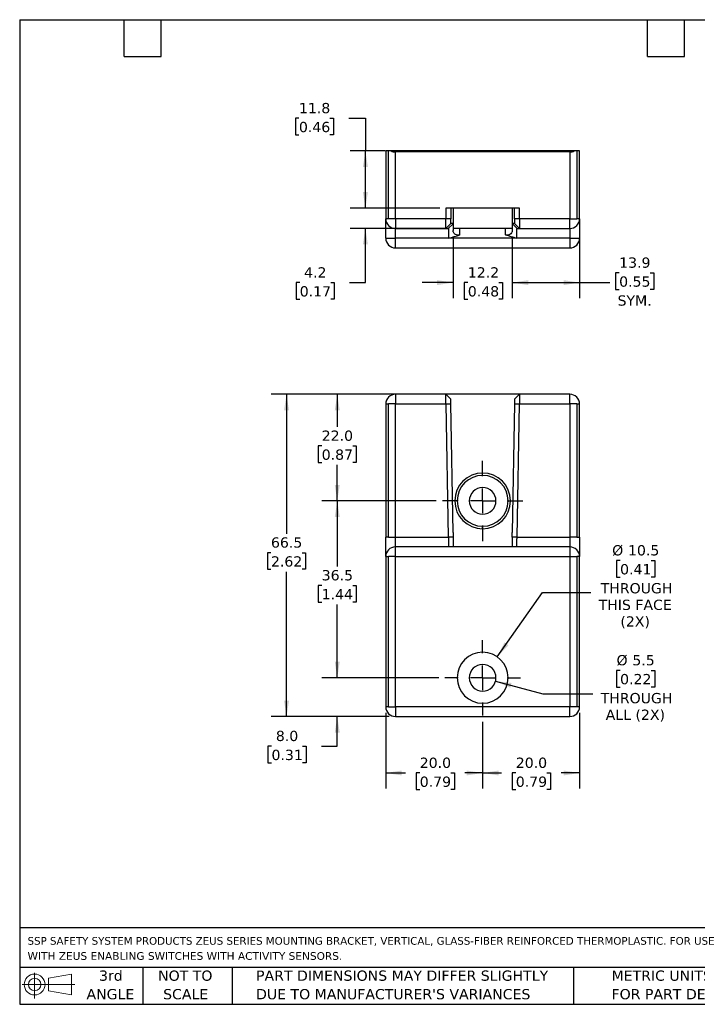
# Model space of a CAD drawing. Header units: millimetres. Extents: x 6 to 273, y 6 to 210.
# Tile 1 of 2: x 6 to 146, y 6 to 210. Entities that reach past the tile are written whole.
import ezdxf

# ---------------------------------------------------------------- set-up
doc = ezdxf.new("R2010")
doc.units = ezdxf.units.MM
doc.linetypes.add('SLD-Center', pattern=[19.05, 15.24, -1.27, 1.27, -1.27])
doc.linetypes.add('SLD-Solid', pattern=[0])
doc.layers.add('CENTER', color=40, linetype='SLD-Center')
doc.layers.add('DIMENSIONS', color=140, linetype='SLD-Solid', lineweight=25)
doc.layers.add('TEXT', color=140, linetype='SLD-Solid', lineweight=25)
doc.styles.add('SLDTEXTSTYLE0', font='VERDANA.TTF')
doc.dimstyles.new('SLDDIMSTYLE0', dxfattribs={"dimtxt": 2.158008, "dimasz": 3.302, "dimexe": 0, "dimexo": 0.0625, "dimgap": 0.539502, "dimtad": 0, "dimtih": 1, "dimtoh": 1, "dimrnd": 1e-09, "dimzin": 4, "dimdsep": 46, "dimtxsty": 'SLDTEXTSTYLE0', "dimsah": 1, "dimcen": 0.09, "dimadec": 0, "dimazin": 1, "dimtfac": 1, "dimtofl": 0, "dimtmove": 0, "dimatfit": 3, "dimfxl": 0, "dimfrac": 2, "dimtolj": 1, "dimtzin": 12, "dimarcsym": 0})
doc.dimstyles.new('SLDDIMSTYLE1', dxfattribs={"dimtxt": 2.158008, "dimasz": 3.302, "dimexe": 0, "dimexo": 0.0625, "dimgap": 0.539502, "dimtad": 0, "dimtih": 1, "dimtoh": 1, "dimrnd": 1e-09, "dimzin": 4, "dimdsep": 46, "dimtxsty": 'SLDTEXTSTYLE0', "dimsah": 1, "dimcen": 0.09, "dimadec": 0, "dimazin": 1, "dimtfac": 1, "dimtmove": 0, "dimatfit": 0, "dimfxl": 0, "dimfrac": 2, "dimtolj": 1, "dimtzin": 12, "dimarcsym": 0})
doc.dimstyles.new('SLDDIMSTYLE2', dxfattribs={"dimtxt": 2.158008, "dimasz": 3.302, "dimexe": 0, "dimexo": 0.0625, "dimgap": 0.539502, "dimtad": 0, "dimtih": 1, "dimtoh": 1, "dimrnd": 1e-09, "dimzin": 12, "dimdsep": 46, "dimtxsty": 'SLDTEXTSTYLE0', "dimsah": 1, "dimcen": 0.09, "dimadec": 0, "dimazin": 3, "dimtfac": 1, "dimtofl": 0, "dimtmove": 0, "dimatfit": 3, "dimfxl": 0, "dimfrac": 2, "dimtolj": 1, "dimtzin": 12, "dimarcsym": 0})
doc.dimstyles.new('SLDDIMSTYLE3', dxfattribs={"dimtxt": 2.158008, "dimasz": 3.302, "dimexe": 0, "dimexo": 0.0625, "dimgap": 0.539502, "dimtad": 0, "dimtih": 1, "dimtoh": 1, "dimrnd": 1e-09, "dimzin": 12, "dimdsep": 46, "dimtxsty": 'SLDTEXTSTYLE0', "dimsah": 1, "dimcen": 0, "dimadec": 0, "dimazin": 3, "dimtfac": 1, "dimtofl": 0, "dimtmove": 0, "dimatfit": 3, "dimfxl": 0, "dimfrac": 2, "dimtolj": 1, "dimtzin": 12, "dimarcsym": 0})
doc.dimstyles.new('SLDDIMSTYLE5', dxfattribs={"dimtxt": 2.158008, "dimasz": 3.302, "dimexe": 0, "dimexo": 0.0625, "dimgap": 0.539502, "dimtad": 0, "dimtih": 1, "dimtoh": 1, "dimrnd": 1e-09, "dimzin": 12, "dimdsep": 46, "dimtxsty": 'SLDTEXTSTYLE0', "dimsah": 1, "dimcen": 0.09, "dimadec": 0, "dimazin": 3, "dimtfac": 1, "dimtmove": 0, "dimatfit": 0, "dimfxl": 0, "dimfrac": 2, "dimtolj": 1, "dimtzin": 12, "dimarcsym": 0})

# ---------------------------------------------------------------- blocks, each defined once
blk = doc.blocks.new('Block11')
at = {"color": 7, "linetype": 'SLD-Solid', "lineweight": 18}
for p, q in [((2.59, 5.31), (2.59, 0)), ((5.48, 4.17), (10.18, 5.03)), ((5.48, 1.6), (5.48, 4.17)), ((10.18, 5.03), (10.18, 0.73)), ((0, 2.88), (10.87, 2.88)), ((5.48, 1.6), (10.18, 0.73))]:
    blk.add_line(p, q, dxfattribs=at)
for radius in [2.15, 1.29]:
    blk.add_circle((2.59, 2.88), radius, dxfattribs=at)
blk = doc.blocks.new('Block12')
at = {"color": 7, "linetype": 'Continuous'}
blk.add_blockref('Block11', (0, 0), dxfattribs=at)
blk = doc.blocks.new('SW_NOTE_0')
at = {"layer": 'TEXT', "color": 0, "char_height": 1.5875, "attachment_point": 1, "style": 'SLDTEXTSTYLE0'}
for s, insert in [('SSP SAFETY SYSTEM PRODUCTS ZEUS SERIES MOUNTING BRACKET, VERTICAL, GLASS-FIBER REINFORCED THERMOPLASTIC. FOR USE ', (0, 2.02)), ('WITH ZEUS ENABLING SWITCHES WITH ACTIVITY SENSORS.', (0, -1.1))]:
    blk.add_mtext(s, dxfattribs=dict(at, insert=insert))
blk = doc.blocks.new('SW_NOTE_0_3')
at = {"layer": 'TEXT', "color": 0, "char_height": 2.1167, "attachment_point": 1, "style": 'SLDTEXTSTYLE0'}
for s, insert in [('PART DIMENSIONS MAY DIFFER SLIGHTLY ', (0, 2.69)), ("DUE TO MANUFACTURER'S VARIANCES", (0, -1.13))]:
    blk.add_mtext(s, dxfattribs=dict(at, insert=insert))
blk = doc.blocks.new('SW_NOTE_0_4')
at = {"layer": 'TEXT', "color": 0, "char_height": 2.117, "attachment_point": 2, "style": 'SLDTEXTSTYLE0'}
for s, insert in [('NOT TO', (5.26, 2.69)), ('SCALE', (5.35, -1.13))]:
    blk.add_mtext(s, dxfattribs=dict(at, insert=insert))
blk = doc.blocks.new('SW_NOTE_0_5')
at = {"layer": 'TEXT', "color": 0, "char_height": 2.117, "attachment_point": 2, "style": 'SLDTEXTSTYLE0'}
for s, insert in [('3rd', (2.32, 2.69)), ('ANGLE', (2.22, -1.13))]:
    blk.add_mtext(s, dxfattribs=dict(at, insert=insert))
blk = doc.blocks.new('SW_NOTE_0_6')
at = {"layer": 'TEXT', "color": 0, "char_height": 2.1167, "attachment_point": 1, "style": 'SLDTEXTSTYLE0'}
for s, insert in [('METRIC UNITS USED ', (0, 2.69)), ('FOR PART DESIGN', (0, -1.13))]:
    blk.add_mtext(s, dxfattribs=dict(at, insert=insert))
blk = doc.blocks.new('_D')
at = {"layer": 'DIMENSIONS'}
for p, q in [((81.88, 66.47), (81.88, 50.91)), ((101.88, 64.68), (101.88, 50.91)), ((81.88, 54.09), (85.98, 54.09)), ((88.9, 54.09), (88.17, 54.09)), ((88.17, 54.09), (88.17, 50.66)), ((95.31, 54.09), (96.04, 54.09)), ((96.04, 54.09), (96.04, 50.66)), ((101.88, 54.09), (98.24, 54.09)), ((88.17, 50.66), (88.9, 50.66)), ((96.04, 50.66), (95.31, 50.66))]:
    blk.add_line(p, q, dxfattribs=at)
for points in [[(81.88, 54.09), (85.18, 53.58), (85.18, 54.6)], [(101.88, 54.09), (98.58, 54.6), (98.58, 53.58)]]:
    blk.add_solid(points, dxfattribs=at)
at = {"layer": 'DIMENSIONS', "char_height": 2.117, "attachment_point": 1, "style": 'SLDTEXTSTYLE0'}
for s, insert in [('20.0', (88.9, 57.26)), ('0.79', (88.9, 53.35))]:
    blk.add_mtext(s, dxfattribs=dict(at, insert=insert))
blk = doc.blocks.new('_D_1')
at = {"layer": 'DIMENSIONS'}
for p, q in [((121.88, 66.47), (121.88, 50.91)), ((101.88, 64.68), (101.88, 50.91)), ((101.88, 54.09), (105.8, 54.09)), ((108.72, 54.09), (108, 54.09)), ((108, 54.09), (108, 50.66)), ((115.14, 54.09), (115.86, 54.09)), ((115.86, 54.09), (115.86, 50.66)), ((121.88, 54.09), (118.06, 54.09)), ((108, 50.66), (108.72, 50.66)), ((115.86, 50.66), (115.14, 50.66))]:
    blk.add_line(p, q, dxfattribs=at)
for points in [[(101.88, 54.09), (105.18, 53.58), (105.18, 54.6)], [(121.88, 54.09), (118.58, 54.6), (118.58, 53.58)]]:
    blk.add_solid(points, dxfattribs=at)
at = {"layer": 'DIMENSIONS', "char_height": 2.117, "attachment_point": 1, "style": 'SLDTEXTSTYLE0'}
for s, insert in [('20.0', (108.72, 57.26)), ('0.79', (108.72, 53.35))]:
    blk.add_mtext(s, dxfattribs=dict(at, insert=insert))
blk = doc.blocks.new('_D_2')
at = {"layer": 'DIMENSIONS'}
for p, q in [((71.88, 73.74), (71.88, 80.09)), ((92.82, 73.74), (68.7, 73.74)), ((82.61, 65.74), (68.7, 65.74)), ((71.88, 59.62), (71.88, 65.74)), ((58.31, 59.62), (57.58, 59.62)), ((57.58, 59.62), (57.58, 56.2)), ((64.72, 59.62), (65.45, 59.62)), ((65.45, 59.62), (65.45, 56.2)), ((68.61, 59.62), (71.88, 59.62)), ((57.58, 56.2), (58.31, 56.2)), ((65.45, 56.2), (64.72, 56.2))]:
    blk.add_line(p, q, dxfattribs=at)
for points in [[(71.88, 73.74), (72.39, 77.04), (71.37, 77.04)], [(71.88, 65.74), (71.37, 62.44), (72.39, 62.44)]]:
    blk.add_solid(points, dxfattribs=at)
at = {"layer": 'DIMENSIONS', "char_height": 2.117, "attachment_point": 1, "style": 'SLDTEXTSTYLE0'}
for s, insert in [('8.0', (59.21, 62.8)), ('0.31', (58.31, 58.88))]:
    blk.add_mtext(s, dxfattribs=dict(at, insert=insert))
blk = doc.blocks.new('_D_3')
at = {"layer": 'DIMENSIONS'}
for p, q in [((92.32, 110.24), (68.7, 110.24)), ((71.88, 110.24), (71.88, 96.71)), ((68.67, 92.79), (67.95, 92.79)), ((67.95, 92.79), (67.95, 89.36)), ((75.08, 92.79), (75.81, 92.79)), ((75.81, 92.79), (75.81, 89.36)), ((67.95, 89.36), (68.67, 89.36)), ((71.88, 73.74), (71.88, 88.88)), ((75.81, 89.36), (75.08, 89.36)), ((92.82, 73.74), (68.7, 73.74))]:
    blk.add_line(p, q, dxfattribs=at)
for points in [[(71.88, 110.24), (71.37, 106.94), (72.39, 106.94)], [(71.88, 73.74), (72.39, 77.04), (71.37, 77.04)]]:
    blk.add_solid(points, dxfattribs=at)
at = {"layer": 'DIMENSIONS', "char_height": 2.117, "attachment_point": 1, "style": 'SLDTEXTSTYLE0'}
for s, insert in [('36.5', (68.67, 95.96)), ('1.44', (68.67, 92.05))]:
    blk.add_mtext(s, dxfattribs=dict(at, insert=insert))
blk = doc.blocks.new('_D_4')
at = {"layer": 'DIMENSIONS'}
for p, q in [((93.03, 132.24), (68.7, 132.24)), ((71.88, 132.24), (71.88, 125.5)), ((68.67, 121.59), (67.95, 121.59)), ((67.95, 121.59), (67.95, 118.16)), ((75.08, 121.59), (75.81, 121.59)), ((75.81, 121.59), (75.81, 118.16)), ((67.95, 118.16), (68.67, 118.16)), ((75.81, 118.16), (75.08, 118.16)), ((71.88, 110.24), (71.88, 117.67)), ((92.32, 110.24), (68.7, 110.24))]:
    blk.add_line(p, q, dxfattribs=at)
for points in [[(71.88, 132.24), (71.37, 128.94), (72.39, 128.94)], [(71.88, 110.24), (72.39, 113.54), (71.37, 113.54)]]:
    blk.add_solid(points, dxfattribs=at)
at = {"layer": 'DIMENSIONS', "char_height": 2.117, "attachment_point": 1, "style": 'SLDTEXTSTYLE0'}
for s, insert in [('22.0', (68.67, 124.76)), ('0.87', (68.67, 120.85))]:
    blk.add_mtext(s, dxfattribs=dict(at, insert=insert))
blk = doc.blocks.new('_D_5')
at = {"layer": 'DIMENSIONS'}
for p, q in [((82.61, 132.24), (58.24, 132.24)), ((61.41, 132.24), (61.41, 103.46)), ((58.2, 99.55), (57.48, 99.55)), ((57.48, 99.55), (57.48, 96.12)), ((64.62, 99.55), (65.34, 99.55)), ((65.34, 99.55), (65.34, 96.12)), ((57.48, 96.12), (58.2, 96.12)), ((61.41, 65.74), (61.41, 95.63)), ((65.34, 96.12), (64.62, 96.12)), ((82.61, 65.74), (58.24, 65.74))]:
    blk.add_line(p, q, dxfattribs=at)
for points in [[(61.41, 132.24), (60.9, 128.94), (61.92, 128.94)], [(61.41, 65.74), (61.92, 69.04), (60.9, 69.04)]]:
    blk.add_solid(points, dxfattribs=at)
at = {"layer": 'DIMENSIONS', "char_height": 2.117, "attachment_point": 1, "style": 'SLDTEXTSTYLE0'}
for s, insert in [('66.5', (58.2, 102.72)), ('2.62', (58.2, 98.81))]:
    blk.add_mtext(s, dxfattribs=dict(at, insert=insert))
blk = doc.blocks.new('_D_6')
at = {"layer": 'DIMENSIONS'}
for p, q in [((130.24, 97.94), (129.51, 97.94)), ((129.51, 97.94), (129.51, 94.51)), ((136.65, 97.94), (137.38, 97.94)), ((137.38, 97.94), (137.38, 94.51)), ((129.51, 94.51), (130.24, 94.51)), ((137.38, 94.51), (136.65, 94.51)), ((104.89, 78.04), (114.22, 91.37)), ((114.22, 91.37), (124.22, 91.37))]:
    blk.add_line(p, q, dxfattribs=at)
blk.add_solid([(104.89, 78.04), (107.2, 80.46), (106.37, 81.04)], dxfattribs=at)
at = {"layer": 'DIMENSIONS', "char_height": 2.117, "attachment_point": 1, "style": 'SLDTEXTSTYLE0'}
for s, insert in [('%%c', (128.61, 101.11)), ('10.5', (131.87, 101.11)), ('0.41', (130.24, 97.2)), ('THROUGH', (126.23, 93.28)), ('THIS FACE', (125.81, 89.85)), ('(2X)', (130.3, 86.42))]:
    blk.add_mtext(s, dxfattribs=dict(at, insert=insert))
blk = doc.blocks.new('_D_7')
at = {"layer": 'DIMENSIONS'}
for p, q in [((130.24, 75.26), (129.51, 75.26)), ((129.51, 75.26), (129.51, 71.83)), ((136.65, 75.26), (137.38, 75.26)), ((137.38, 75.26), (137.38, 71.83)), ((104.54, 73.03), (114.32, 70.41)), ((129.51, 71.83), (130.24, 71.83)), ((137.38, 71.83), (136.65, 71.83)), ((114.32, 70.41), (124.65, 70.41))]:
    blk.add_line(p, q, dxfattribs=at)
blk.add_solid([(104.54, 73.03), (107.6, 71.69), (107.86, 72.67)], dxfattribs=at)
at = {"layer": 'DIMENSIONS', "char_height": 2.117, "attachment_point": 1, "style": 'SLDTEXTSTYLE0'}
for s, insert in [('%%c', (129.51, 78.43)), ('5.5', (132.77, 78.43)), ('0.22', (130.24, 74.52)), ('THROUGH', (126.23, 70.6)), ('ALL (2X)', (127.27, 67.17))]:
    blk.add_mtext(s, dxfattribs=dict(at, insert=insert))
blk = doc.blocks.new('SW_CENTERMARKSYMBOL_0')
at = {"layer": 'CENTER', "color": 0}
for p, q in [((0, 5.08), (0, 8.29)), ((0, 0), (0, 2.54)), ((-5.08, 0), (-8.29, 0)), ((0, 0), (-2.54, 0)), ((0, 0), (0, -2.54)), ((0, 0), (2.54, 0)), ((5.08, 0), (8.29, 0)), ((0, -5.08), (0, -8.29))]:
    blk.add_line(p, q, dxfattribs=at)
blk = doc.blocks.new('SW_CENTERMARKSYMBOL_1')
at = {"layer": 'CENTER', "color": 0}
for p, q in [((0, 5.08), (0, 7.79)), ((0, 0), (0, 2.54)), ((-5.08, 0), (-7.79, 0)), ((0, 0), (-2.54, 0)), ((0, 0), (0, -2.54)), ((0, 0), (2.54, 0)), ((5.08, 0), (7.79, 0)), ((0, -5.08), (0, -7.79))]:
    blk.add_line(p, q, dxfattribs=at)
blk = doc.blocks.new('_D_13')
at = {"layer": 'DIMENSIONS'}
for p, q in [((95.78, 164.79), (95.78, 152.11)), ((107.98, 164.8), (107.98, 152.11)), ((95.78, 155.29), (89.43, 155.29)), ((98.82, 155.29), (98.09, 155.29)), ((98.09, 155.29), (98.09, 151.86)), ((105.23, 155.29), (105.96, 155.29)), ((105.96, 155.29), (105.96, 151.86)), ((107.98, 155.29), (114.33, 155.29)), ((98.09, 151.86), (98.82, 151.86)), ((105.96, 151.86), (105.23, 151.86))]:
    blk.add_line(p, q, dxfattribs=at)
for points in [[(95.78, 155.29), (92.48, 155.8), (92.48, 154.78)], [(107.98, 155.29), (111.28, 154.78), (111.28, 155.8)]]:
    blk.add_solid(points, dxfattribs=at)
at = {"layer": 'DIMENSIONS', "char_height": 2.117, "attachment_point": 1, "style": 'SLDTEXTSTYLE0'}
for s, insert in [('12.2', (98.82, 158.46)), ('0.48', (98.82, 154.55))]:
    blk.add_mtext(s, dxfattribs=dict(at, insert=insert))
blk = doc.blocks.new('_D_14')
at = {"layer": 'DIMENSIONS'}
for p, q in [((77.69, 170.66), (77.69, 177.01)), ((93.03, 170.66), (74.51, 170.66)), ((94.51, 166.46), (74.51, 166.46)), ((77.69, 155.29), (77.69, 166.46)), ((64.13, 155.29), (63.41, 155.29)), ((63.41, 155.29), (63.41, 151.86)), ((70.55, 155.29), (71.27, 155.29)), ((71.27, 155.29), (71.27, 151.86)), ((74.44, 155.29), (77.69, 155.29)), ((63.41, 151.86), (64.13, 151.86)), ((71.27, 151.86), (70.55, 151.86))]:
    blk.add_line(p, q, dxfattribs=at)
for points in [[(77.69, 170.66), (78.2, 173.96), (77.18, 173.96)], [(77.69, 166.46), (77.18, 163.16), (78.2, 163.16)]]:
    blk.add_solid(points, dxfattribs=at)
at = {"layer": 'DIMENSIONS', "char_height": 2.117, "attachment_point": 1, "style": 'SLDTEXTSTYLE0'}
for s, insert in [('4.2', (65.03, 158.46)), ('0.17', (64.13, 154.55))]:
    blk.add_mtext(s, dxfattribs=dict(at, insert=insert))
blk = doc.blocks.new('_D_15')
at = {"layer": 'DIMENSIONS'}
for p, q in [((63.97, 189.2), (63.24, 189.2)), ((63.24, 189.2), (63.24, 185.77)), ((70.38, 189.2), (71.1, 189.2)), ((71.1, 189.2), (71.1, 185.77)), ((74.27, 189.2), (77.69, 189.2)), ((77.69, 189.2), (77.69, 182.46)), ((63.24, 185.77), (63.97, 185.77)), ((71.1, 185.77), (70.38, 185.77)), ((81.74, 182.46), (74.51, 182.46)), ((77.69, 170.66), (77.69, 182.46)), ((93.03, 170.66), (74.51, 170.66))]:
    blk.add_line(p, q, dxfattribs=at)
for points in [[(77.69, 182.46), (77.18, 179.16), (78.2, 179.16)], [(77.69, 170.66), (78.2, 173.96), (77.18, 173.96)]]:
    blk.add_solid(points, dxfattribs=at)
at = {"layer": 'DIMENSIONS', "char_height": 2.117, "attachment_point": 1, "style": 'SLDTEXTSTYLE0'}
for s, insert in [('11.8', (63.97, 192.37)), ('0.46', (63.97, 188.46))]:
    blk.add_mtext(s, dxfattribs=dict(at, insert=insert))
blk = doc.blocks.new('_D_16')
at = {"layer": 'DIMENSIONS'}
for p, q in [((121.88, 167.19), (121.88, 152.11)), ((107.98, 164.8), (107.98, 152.11)), ((130.05, 157.31), (129.32, 157.31)), ((129.32, 157.31), (129.32, 153.88)), ((136.46, 157.31), (137.18, 157.31)), ((137.18, 157.31), (137.18, 153.88)), ((107.98, 155.29), (121.88, 155.29)), ((121.88, 155.29), (128.12, 155.29)), ((129.32, 153.88), (130.05, 153.88)), ((137.18, 153.88), (136.46, 153.88))]:
    blk.add_line(p, q, dxfattribs=at)
for points in [[(107.98, 155.29), (111.28, 154.78), (111.28, 155.8)], [(121.88, 155.29), (118.58, 155.8), (118.58, 154.78)]]:
    blk.add_solid(points, dxfattribs=at)
at = {"layer": 'DIMENSIONS', "char_height": 2.117, "attachment_point": 1, "style": 'SLDTEXTSTYLE0'}
for s, insert in [('13.9', (130.05, 160.48)), ('0.55', (130.05, 156.57)), ('SYM.', (129.72, 152.65))]:
    blk.add_mtext(s, dxfattribs=dict(at, insert=insert))

msp = doc.modelspace()

# ---------------------------------------------------------------- linework, layer by layer
for p, q in [((81.881, 182.459), (81.881, 168.459)), ((82.467, 182.459), (81.881, 182.459)), ((82.467, 168.459), (82.467, 182.459)), ((83.009, 182.459), (82.467, 182.459)), ((120.753, 182.459), (83.009, 182.459)), ((83.881, 168.459), (83.881, 182.259)), ((119.881, 182.259), (83.881, 182.259)), ((119.881, 182.259), (119.881, 168.459)), ((121.295, 182.459), (120.753, 182.459)), ((121.295, 182.459), (121.295, 168.459)), ((121.881, 182.459), (121.295, 182.459)), ((121.881, 168.459), (121.881, 182.459)), ((109.473, 170.659), (94.301, 170.659)), ((94.301, 170.659), (94.301, 168.459)), ((95.301, 170.659), (95.301, 168.459)), ((95.781, 170.659), (95.781, 167.459)), ((107.981, 170.659), (107.981, 167.484)), ((108.461, 168.459), (108.461, 170.659)), ((109.473, 168.459), (109.473, 170.659)), ((82.467, 168.459), (81.881, 168.459)), ((83.881, 168.459), (82.467, 168.459)), ((94.301, 168.459), (83.881, 168.459)), ((83.881, 168.459), (83.881, 166.459)), ((95.301, 168.459), (94.301, 168.459)), ((94.318, 166.459), (95.318, 167.459)), ((95.781, 167.442), (94.798, 166.459)), ((95.781, 167.459), (95.318, 167.459)), ((95.781, 167.459), (95.781, 167.442)), ((108.444, 167.484), (107.981, 167.484)), ((107.981, 167.467), (107.981, 167.484)), ((108.976, 166.459), (107.981, 167.467)), ((108.444, 167.484), (109.456, 166.459)), ((109.473, 168.459), (108.461, 168.459)), ((119.881, 168.459), (109.473, 168.459)), ((119.881, 168.459), (121.295, 168.459)), ((119.881, 166.459), (119.881, 168.459)), ((121.881, 168.459), (121.295, 168.459)), ((83.881, 166.459), (94.318, 166.459)), ((83.881, 164.459), (83.881, 166.459)), ((94.318, 166.459), (94.798, 166.459)), ((97.181, 166.459), (95.781, 166.459)), ((106.581, 166.459), (97.181, 166.459)), ((97.181, 165.143), (97.181, 166.459)), ((106.581, 165.155), (106.581, 166.459)), ((107.981, 166.459), (106.581, 166.459)), ((108.976, 166.459), (109.456, 166.459)), ((109.456, 166.459), (119.881, 166.459)), ((119.881, 166.459), (119.881, 164.459)), ((81.881, 164.459), (83.881, 164.459)), ((94.851, 164.459), (83.881, 164.459)), ((83.881, 162.459), (83.881, 164.459)), ((108.924, 164.459), (94.851, 164.459)), ((119.881, 164.459), (108.924, 164.459)), ((119.881, 164.459), (121.881, 164.459)), ((119.881, 164.459), (119.881, 162.459)), ((83.881, 162.459), (119.881, 162.459)), ((83.881, 132.243), (83.881, 130.243)), ((94.301, 132.243), (83.881, 132.243)), ((95.301, 131.26), (94.295, 132.249)), ((109.473, 132.243), (94.301, 132.243)), ((109.48, 132.249), (108.461, 131.236)), ((119.881, 132.243), (109.473, 132.243)), ((119.881, 130.243), (119.881, 132.243)), ((81.881, 130.243), (82.467, 130.243)), ((81.881, 130.243), (81.881, 102.743)), ((82.467, 102.743), (82.467, 130.243)), ((83.881, 130.243), (82.467, 130.243)), ((83.881, 130.243), (94.318, 130.243)), ((83.881, 102.743), (83.881, 130.243)), ((94.318, 130.243), (95.318, 130.26)), ((94.318, 130.243), (94.798, 102.743)), ((95.781, 103.743), (95.318, 130.26)), ((108.444, 130.261), (107.981, 103.743)), ((108.444, 130.261), (109.456, 130.243)), ((108.976, 102.743), (109.456, 130.243)), ((109.456, 130.243), (119.881, 130.243)), ((121.295, 130.243), (119.881, 130.243)), ((119.881, 130.243), (119.881, 102.743)), ((121.295, 130.243), (121.881, 130.243)), ((121.295, 130.243), (121.295, 102.743)), ((121.881, 102.743), (121.881, 130.243)), ((101.881, 115.493), (101.881, 115.993)), ((95.781, 103.743), (95.781, 102.76)), ((101.881, 104.493), (101.881, 104.993)), ((107.981, 102.76), (107.981, 103.743)), ((82.467, 102.743), (81.881, 102.743)), ((82.467, 102.743), (83.881, 102.743)), ((83.881, 100.743), (83.881, 102.743)), ((83.881, 102.743), (94.798, 102.743)), ((95.781, 102.76), (94.798, 102.743)), ((108.976, 102.743), (107.981, 102.76)), ((108.976, 102.743), (119.881, 102.743)), ((119.881, 102.743), (119.881, 100.743)), ((121.295, 102.743), (119.881, 102.743)), ((121.295, 102.743), (121.881, 102.743)), ((83.881, 98.743), (83.881, 100.743)), ((94.851, 100.743), (83.881, 100.743)), ((108.924, 100.743), (94.851, 100.743)), ((119.881, 100.743), (108.924, 100.743)), ((119.881, 100.743), (119.881, 98.743)), ((81.881, 98.743), (82.467, 98.743)), ((81.881, 98.743), (81.881, 67.743)), ((83.881, 98.743), (82.467, 98.743)), ((82.467, 67.743), (82.467, 98.743)), ((83.881, 98.743), (119.881, 98.743)), ((83.881, 67.743), (83.881, 98.743)), ((119.881, 98.743), (121.295, 98.743)), ((119.881, 98.743), (119.881, 67.743)), ((121.881, 98.743), (121.295, 98.743)), ((121.295, 98.743), (121.295, 67.743)), ((121.881, 67.743), (121.881, 98.743)), ((82.467, 67.743), (81.881, 67.743)), ((82.467, 67.743), (83.881, 67.743)), ((119.881, 67.743), (83.881, 67.743)), ((83.881, 67.743), (83.881, 65.743)), ((121.295, 67.743), (119.881, 67.743)), ((119.881, 65.743), (119.881, 67.743)), ((121.881, 67.743), (121.295, 67.743)), ((83.881, 65.743), (119.881, 65.743))]:
    msp.add_line(p, q)
for centre, radius, start, end in [((83.881, 184.259), 2, 244.15807, 270), ((119.881, 184.259), 2, 270, 295.84193), ((83.881, 168.459), 2, 180, 225), ((83.881, 168.459), 2, 225, 270), ((119.881, 168.459), 2, 270, 315), ((119.881, 168.459), 2, 315, 0), ((83.881, 164.459), 2, 180, 225), ((83.881, 164.459), 2, 225, 270), ((119.881, 164.459), 2, 270, 315), ((119.881, 164.459), 2, 315, 0), ((83.881, 130.243), 2, 90, 135), ((119.881, 130.243), 2, 45, 90), ((83.881, 130.243), 2, 135, 180), ((119.881, 130.243), 2, 0, 45), ((101.881, 110.243), 5.75, 90, 270), ((101.881, 110.243), 5.75, 270, 90), ((101.881, 110.243), 5.25, 90, 270), ((101.881, 110.243), 5.25, 270, 90), ((101.881, 110.243), 2.75, 90, 270), ((101.881, 110.243), 2.75, 270, 90), ((83.881, 98.743), 2, 90, 180), ((119.881, 98.743), 2, 0, 90), ((101.881, 73.743), 5.25, 90, 270), ((101.881, 73.743), 5.25, 270, 90), ((101.881, 73.743), 2.75, 90, 270), ((101.881, 73.743), 2.75, 270, 90), ((83.881, 67.743), 2, 180, 225), ((119.881, 67.743), 2, 315, 0), ((83.881, 67.743), 2, 225, 270), ((119.881, 67.743), 2, 270, 315)]:
    msp.add_arc(centre, radius, start, end)
for points in [[(81.881, 164.459), (81.881, 166.667), (81.881, 168.459), (81.881, 168.459)], [(121.881, 168.459), (121.881, 168.459), (121.881, 166.667), (121.881, 164.459)], [(94.851, 164.459), (95.618, 164.69), (96.4, 164.917), (97.181, 165.143)], [(81.881, 98.743), (81.881, 98.743), (81.881, 100.535), (81.881, 102.743)], [(121.881, 102.743), (121.881, 100.535), (121.881, 98.743), (121.881, 98.743)]]:
    msp.add_open_spline(points, degree=3)
for points, knots in [([(94.318, 166.459), (94.317, 166.459), (94.316, 166.472), (94.314, 166.523), (94.313, 166.561), (94.311, 166.662), (94.31, 166.723), (94.308, 166.868), (94.307, 166.952), (94.305, 167.137), (94.305, 167.237), (94.303, 167.455), (94.303, 167.572), (94.301, 167.933), (94.301, 168.195), (94.301, 168.459)], [0, 0, 0, 0, 0.125, 0.125, 0.25, 0.25, 0.375, 0.375, 0.5, 0.5, 0.625, 0.625, 0.75, 0.75, 1, 1, 1, 1]), ([(95.318, 167.459), (95.317, 167.459), (95.316, 167.466), (95.314, 167.491), (95.313, 167.511), (95.311, 167.561), (95.31, 167.592), (95.308, 167.664), (95.307, 167.706), (95.305, 167.799), (95.304, 167.849), (95.303, 167.958), (95.303, 168.016), (95.302, 168.137), (95.301, 168.2), (95.301, 168.329), (95.301, 168.394), (95.301, 168.459)], [4.712389, 4.712389, 4.712389, 4.712389, 4.9087385, 4.9087385, 5.1050881, 5.1050881, 5.3014376, 5.3014376, 5.4977871, 5.4977871, 5.6941367, 5.6941367, 5.8904862, 5.8904862, 6.0868358, 6.0868358, 6.2831853, 6.2831853, 6.2831853, 6.2831853]), ([(95.781, 167.415), (95.781, 167.409), (95.781, 167.39), (95.781, 167.269), (95.781, 167.057), (95.781, 166.776), (95.781, 166.443), (95.781, 166.189), (95.781, 166.06)], [0, 0, 0, 0, 0.083702, 0.2747837, 0.4604775, 0.6515577, 0.8236512, 1, 1, 1, 1]), ([(107.981, 167.44), (107.981, 167.434), (107.981, 167.414), (107.981, 167.292), (107.981, 167.079), (107.981, 166.794), (107.981, 166.457), (107.981, 166.199), (107.981, 166.068)], [0, 0, 0, 0, 0.0844602, 0.2748734, 0.4599175, 0.6503291, 0.8229991, 1, 1, 1, 1]), ([(108.461, 168.459), (108.461, 168.396), (108.461, 168.332), (108.46, 168.207), (108.46, 168.145), (108.459, 168.027), (108.459, 167.971), (108.458, 167.865), (108.457, 167.815), (108.455, 167.725), (108.454, 167.684), (108.453, 167.613), (108.452, 167.583), (108.449, 167.534), (108.448, 167.516), (108.446, 167.491), (108.445, 167.484), (108.444, 167.484)], [3.1415927, 3.1415927, 3.1415927, 3.1415927, 3.3379422, 3.3379422, 3.5342917, 3.5342917, 3.7306413, 3.7306413, 3.9269908, 3.9269908, 4.1233404, 4.1233404, 4.3196899, 4.3196899, 4.5160394, 4.5160394, 4.712389, 4.712389, 4.712389, 4.712389]), ([(109.473, 168.459), (109.473, 168.195), (109.473, 167.939), (109.472, 167.574), (109.471, 167.459), (109.47, 167.242), (109.469, 167.139), (109.468, 166.954), (109.467, 166.871), (109.465, 166.725), (109.464, 166.662), (109.461, 166.512), (109.459, 166.459), (109.456, 166.459)], [0, 0, 0, 0, 0.25, 0.25, 0.375, 0.375, 0.5, 0.5, 0.625, 0.625, 0.75, 0.75, 1, 1, 1, 1]), ([(94.798, 166.459), (94.802, 166.459), (94.805, 166.447), (94.812, 166.396), (94.815, 166.357), (94.822, 166.257), (94.825, 166.196), (94.83, 166.051), (94.833, 165.966), (94.84, 165.69), (94.844, 165.467), (94.849, 164.986), (94.851, 164.724), (94.851, 164.459)], [0, 0, 0, 0, 0.125, 0.125, 0.25, 0.25, 0.375, 0.375, 0.5, 0.5, 0.75, 0.75, 1, 1, 1, 1]), ([(97.181, 165.143), (97.023, 165.097), (96.865, 165.078), (96.554, 165.098), (96.4, 165.14), (96.194, 165.256), (96.128, 165.304), (96.012, 165.417), (95.961, 165.481), (95.875, 165.625), (95.84, 165.706), (95.794, 165.876), (95.781, 165.966), (95.781, 166.06)], [0, 0, 0, 0, 0.25, 0.25, 0.5, 0.5, 0.625, 0.625, 0.75, 0.75, 0.875, 0.875, 1, 1, 1, 1]), ([(107.981, 166.068), (107.981, 165.973), (107.969, 165.883), (107.922, 165.713), (107.887, 165.632), (107.758, 165.416), (107.636, 165.302), (107.43, 165.187), (107.357, 165.157), (107.207, 165.116), (107.131, 165.103), (106.899, 165.088), (106.739, 165.109), (106.581, 165.155)], [0, 0, 0, 0, 0.125, 0.125, 0.25, 0.25, 0.5, 0.5, 0.625, 0.625, 0.75, 0.75, 1, 1, 1, 1]), ([(106.581, 165.155), (106.974, 165.04), (107.366, 164.924), (108.148, 164.693), (108.538, 164.577), (108.924, 164.459)], [0, 0, 0, 0, 0.5, 0.5, 1, 1, 1, 1]), ([(108.924, 164.459), (108.924, 164.592), (108.924, 164.721), (108.925, 164.977), (108.926, 165.104), (108.929, 165.346), (108.931, 165.461), (108.934, 165.678), (108.937, 165.781), (108.944, 166.058), (108.95, 166.207), (108.962, 166.406), (108.969, 166.459), (108.976, 166.459)], [0, 0, 0, 0, 0.125, 0.125, 0.25, 0.25, 0.375, 0.375, 0.5, 0.5, 0.75, 0.75, 1, 1, 1, 1]), ([(94.318, 130.243), (94.317, 130.375), (94.316, 130.505), (94.314, 130.76), (94.313, 130.886), (94.311, 131.129), (94.31, 131.244), (94.308, 131.461), (94.307, 131.564), (94.305, 131.749), (94.305, 131.831), (94.303, 131.977), (94.303, 132.04), (94.301, 132.19), (94.301, 132.243), (94.301, 132.243)], [0, 0, 0, 0, 0.125, 0.125, 0.25, 0.25, 0.375, 0.375, 0.5, 0.5, 0.625, 0.625, 0.75, 0.75, 1, 1, 1, 1]), ([(109.473, 132.243), (109.473, 132.243), (109.473, 132.192), (109.472, 132.041), (109.471, 131.979), (109.47, 131.835), (109.469, 131.75), (109.468, 131.566), (109.467, 131.465), (109.465, 131.247), (109.464, 131.13), (109.461, 130.769), (109.459, 130.507), (109.456, 130.243)], [0, 0, 0, 0, 0.25, 0.25, 0.375, 0.375, 0.5, 0.5, 0.625, 0.625, 0.75, 0.75, 1, 1, 1, 1]), ([(95.318, 130.26), (95.317, 130.326), (95.316, 130.391), (95.314, 130.52), (95.313, 130.583), (95.311, 130.704), (95.31, 130.762), (95.308, 130.87), (95.307, 130.921), (95.305, 131.014), (95.304, 131.055), (95.303, 131.128), (95.303, 131.159), (95.302, 131.209), (95.301, 131.228), (95.301, 131.254), (95.301, 131.26), (95.301, 131.26)], [4.712389, 4.712389, 4.712389, 4.712389, 4.9087385, 4.9087385, 5.1050881, 5.1050881, 5.3014376, 5.3014376, 5.4977871, 5.4977871, 5.6941367, 5.6941367, 5.8904862, 5.8904862, 6.0868358, 6.0868358, 6.2831853, 6.2831853, 6.2831853, 6.2831853]), ([(108.461, 131.236), (108.461, 131.236), (108.461, 131.229), (108.46, 131.204), (108.46, 131.186), (108.459, 131.137), (108.459, 131.107), (108.458, 131.036), (108.457, 130.995), (108.455, 130.905), (108.454, 130.855), (108.453, 130.749), (108.452, 130.693), (108.449, 130.575), (108.448, 130.513), (108.446, 130.388), (108.445, 130.324), (108.444, 130.261)], [3.1415927, 3.1415927, 3.1415927, 3.1415927, 3.3379422, 3.3379422, 3.5342917, 3.5342917, 3.7306413, 3.7306413, 3.9269908, 3.9269908, 4.1233404, 4.1233404, 4.3196899, 4.3196899, 4.5160394, 4.5160394, 4.712389, 4.712389, 4.712389, 4.712389]), ([(94.798, 102.743), (94.802, 102.611), (94.805, 102.481), (94.812, 102.226), (94.815, 102.099), (94.822, 101.857), (94.825, 101.742), (94.83, 101.524), (94.833, 101.422), (94.84, 101.145), (94.844, 100.996), (94.849, 100.796), (94.851, 100.743), (94.851, 100.743)], [0, 0, 0, 0, 0.125, 0.125, 0.25, 0.25, 0.375, 0.375, 0.5, 0.5, 0.75, 0.75, 1, 1, 1, 1]), ([(95.781, 102.76), (95.781, 102.595), (95.781, 102.26), (95.781, 101.775), (95.781, 101.317), (95.781, 100.97), (95.781, 100.797), (95.781, 100.743)], [0, 0, 0, 0, 0.2211846, 0.4487863, 0.6699703, 0.8975701, 1, 1, 1, 1]), ([(107.981, 102.76), (107.981, 102.594), (107.981, 102.256), (107.981, 101.767), (107.981, 101.306), (107.981, 100.962), (107.981, 100.792), (107.981, 100.743)], [0, 0, 0, 0, 0.2234244, 0.4533308, 0.6767546, 0.9066591, 1, 1, 1, 1]), ([(108.924, 100.743), (108.924, 100.743), (108.924, 100.756), (108.925, 100.807), (108.926, 100.845), (108.929, 100.945), (108.931, 101.007), (108.934, 101.152), (108.937, 101.236), (108.944, 101.513), (108.95, 101.736), (108.962, 102.216), (108.969, 102.479), (108.976, 102.743)], [0, 0, 0, 0, 0.125, 0.125, 0.25, 0.25, 0.375, 0.375, 0.5, 0.5, 0.75, 0.75, 1, 1, 1, 1])]:
    msp.add_open_spline(points, degree=3, knots=knots)
at = {"layer": 'TEXT'}
for p, q in [((6.35, 209.55), (273.05, 209.55)), ((6.35, 209.55), (6.35, 6.35)), ((27.94, 201.93), (27.94, 209.55)), ((35.56, 201.93), (35.56, 209.55)), ((135.89, 201.93), (135.89, 209.55)), ((143.51, 201.93), (143.51, 209.55)), ((27.94, 201.93), (35.56, 201.93)), ((135.89, 201.93), (143.51, 201.93)), ((273.05, 22.126), (6.35, 22.126)), ((273.05, 13.97), (6.35, 13.97)), ((31.75, 13.97), (31.75, 6.35)), ((50.212, 13.97), (50.212, 6.35)), ((120.646, 13.97), (120.646, 6.35)), ((6.35, 6.35), (273.05, 6.35))]:
    msp.add_line(p, q, dxfattribs=at)

# ---------------------------------------------------------------- block references
at = {"layer": 'CENTER'}
for name, p in [('SW_CENTERMARKSYMBOL_0', (101.881, 110.243)), ('SW_CENTERMARKSYMBOL_1', (101.881, 73.743))]:
    msp.add_blockref(name, p, dxfattribs=at)
at = {"layer": 'TEXT'}
for name, p in [('SW_NOTE_0', (7.966, 18.216)), ('Block12', (6.838, 7.554)), ('SW_NOTE_0_5', (22.847, 10.635)), ('SW_NOTE_0_4', (35.257, 10.635)), ('SW_NOTE_0_3', (55.119, 10.635)), ('SW_NOTE_0_6', (128.478, 10.635))]:
    msp.add_blockref(name, p, dxfattribs=at)

# ---------------------------------------------------------------- dimensions: what is measured, and where the dimension line sits
at = {"layer": 'DIMENSIONS'}
for base, p1, p2, angle, dimstyle, picture, middle in [((77.687, 182.459), (94.301, 170.659), (83.009, 182.459), 90, 'SLDDIMSTYLE2', '_D_15', (77.687, 189.198)), ((77.687, 170.659), (95.781, 166.459), (94.301, 170.659), 90, 'SLDDIMSTYLE5', '_D_14', (77.687, 155.29)), ((61.41, 65.743), (83.881, 132.243), (83.881, 65.743), 90, 'SLDDIMSTYLE2', '_D_5', (61.41, 99.547)), ((71.878, 132.243), (93.591, 110.243), (94.301, 132.243), 90, 'SLDDIMSTYLE0', '_D_4', (71.878, 121.587)), ((71.878, 110.243), (94.091, 73.743), (93.591, 110.243), 90, 'SLDDIMSTYLE2', '_D_3', (71.878, 92.793)), ((71.878, 73.743), (83.881, 65.743), (94.091, 73.743), 90, 'SLDDIMSTYLE1', '_D_2', (71.878, 59.625)), ((81.881, 54.088), (101.881, 65.953), (81.881, 67.743), 0, 'SLDDIMSTYLE0', '_D', (92.106, 54.088)), ((101.881, 54.088), (121.881, 67.743), (101.881, 65.953), 0, 'SLDDIMSTYLE0', '_D_1', (111.931, 54.088))]:
    dim = msp.add_linear_dim(base=base, p1=p1, p2=p2, angle=angle, dimstyle=dimstyle, dxfattribs=at)
    dim.commit()
    dim.dimension.update_dxf_attribs({"geometry": picture, "text_midpoint": middle, "dimtype": 160})
dim = msp.add_linear_dim(base=(121.881, 155.29), p1=(107.981, 166.068), p2=(121.881, 168.459), text='<>\\PSYM.', dimstyle='SLDDIMSTYLE2', dxfattribs=at)
dim.commit()
dim.dimension.update_dxf_attribs({"geometry": '_D_16', "text_midpoint": (133.254, 155.29), "dimtype": 160})
dim = msp.add_linear_dim(base=(107.981, 155.29), p1=(95.781, 166.06), p2=(107.981, 166.068), dimstyle='SLDDIMSTYLE5', dxfattribs=at)
dim.commit()
dim.dimension.update_dxf_attribs({"geometry": '_D_13', "text_midpoint": (102.025, 155.29), "dimtype": 160})
for p1, p2, text, picture, middle in [((98.871, 69.441), (104.891, 78.044), '<>\\PTHROUGH\\PTHIS FACE\\P(2X)', '_D_6', (133.445, 92.793)), ((99.225, 74.455), (104.537, 73.031), '<>\\PTHROUGH\\PALL (2X)', '_D_7', (133.445, 71.828))]:
    dim = msp.add_diameter_dim_2p(p1=p1, p2=p2, text=text, dimstyle='SLDDIMSTYLE3', dxfattribs=at)
    dim.commit()
    dim.dimension.update_dxf_attribs({"geometry": picture, "text_midpoint": middle, "dimtype": 163})

doc.saveas('drawing.dxf')
